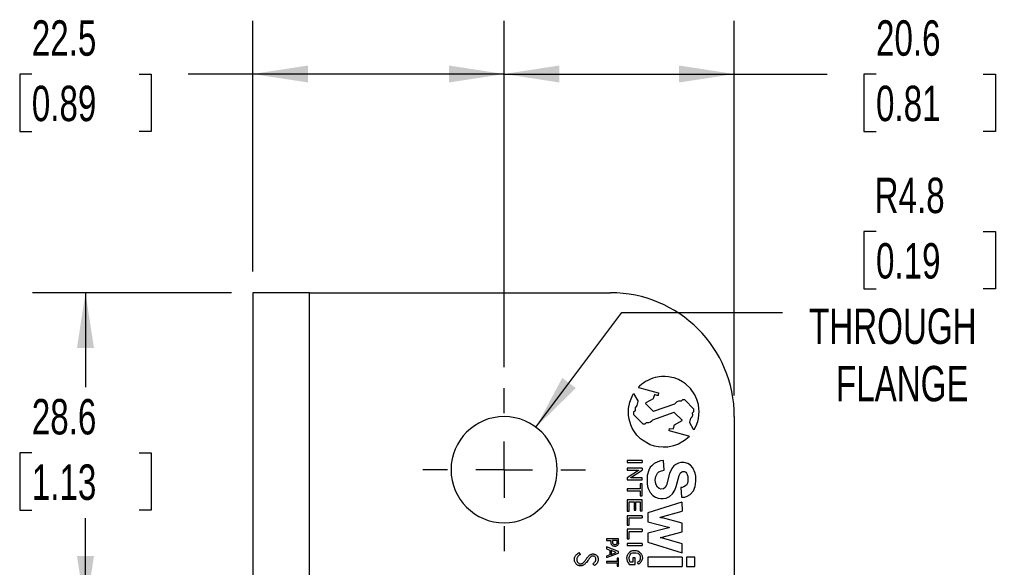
# Model space of a CAD drawing. Header units: millimetres. Extents: x 6 to 273, y 6 to 210.
# Tile 6 of 14: x 112 to 171, y 96 to 129. Entities that reach past the tile are written whole.
import ezdxf

# ---------------------------------------------------------------- set-up
doc = ezdxf.new("R2010")
doc.units = ezdxf.units.MM
doc.linetypes.add('CENTERX2', pattern=[20.32, 12.7, -2.54, 2.54, -2.54])
doc.layers.add('CENTER', color=40, linetype='CENTERX2')
doc.layers.add('DIMENSIONS', color=140, linetype='Continuous', lineweight=25)
doc.styles.add('SLDTEXTSTYLE0', font='TXT', dxfattribs={"width": 0.7})
doc.dimstyles.new('SLDDIMSTYLE2', dxfattribs={"dimtxt": 2.158008, "dimasz": 3.302, "dimexe": 0, "dimexo": 0.0625, "dimgap": 0.539502, "dimtad": 0, "dimtih": 1, "dimtoh": 1, "dimlfac": 1.5, "dimrnd": 1e-09, "dimzin": 12, "dimdsep": 46, "dimtxsty": 'SLDTEXTSTYLE0', "dimsah": 1, "dimcen": 0.09, "dimadec": 0, "dimazin": 3, "dimtfac": 1, "dimtofl": 0, "dimtmove": 0, "dimatfit": 3, "dimfxl": 0, "dimfrac": 2, "dimtolj": 1, "dimtzin": 12, "dimarcsym": 0})
doc.dimstyles.new('SLDDIMSTYLE4', dxfattribs={"dimtxt": 2.158008, "dimasz": 3.302, "dimexe": 0, "dimexo": 0.0625, "dimgap": 0.539502, "dimtad": 0, "dimtih": 1, "dimtoh": 1, "dimlfac": 1.5, "dimrnd": 1e-09, "dimzin": 12, "dimdsep": 46, "dimtxsty": 'SLDTEXTSTYLE0', "dimsah": 1, "dimcen": 0, "dimadec": 0, "dimazin": 3, "dimtfac": 1, "dimtofl": 0, "dimtmove": 0, "dimatfit": 3, "dimfxl": 0, "dimfrac": 2, "dimtolj": 1, "dimtzin": 12, "dimarcsym": 0})

# ---------------------------------------------------------------- blocks, each defined once
blk = doc.blocks.new('_D_6')
at = {"layer": 'DIMENSIONS'}
for p, q in [((124.582, 112.812), (112.677, 112.812)), ((115.852, 112.812), (115.852, 107.156)), ((112.646, 103.243), (111.921, 103.243)), ((111.921, 103.243), (111.921, 99.813)), ((119.058, 103.243), (119.783, 103.243)), ((119.783, 103.243), (119.783, 99.813)), ((111.921, 99.813), (112.646, 99.813)), ((119.783, 99.813), (119.058, 99.813)), ((115.852, 93.762), (115.852, 99.33)), ((124.582, 93.762), (112.677, 93.762))]:
    blk.add_line(p, q, dxfattribs=at)
for points in [[(115.852, 112.812), (115.344, 109.51), (116.36, 109.51)], [(115.852, 93.762), (116.36, 97.064), (115.344, 97.064)]]:
    blk.add_solid(points, dxfattribs=at)
at = {"layer": 'DIMENSIONS', "char_height": 2.1167, "attachment_point": 1, "style": 'SLDTEXTSTYLE0'}
for s, insert in [('28.6', (112.646, 106.455)), ('1.13', (112.646, 102.542))]:
    blk.add_mtext(s, dxfattribs=dict(at, insert=insert))
blk = doc.blocks.new('_D_7')
at = {"layer": 'DIMENSIONS'}
for p, q in [((125.852, 114.082), (125.852, 129.067)), ((140.875, 108.367), (140.875, 129.067)), ((112.646, 125.892), (111.921, 125.892)), ((111.921, 125.892), (111.921, 122.462)), ((119.058, 125.892), (119.783, 125.892)), ((119.783, 125.892), (119.783, 122.462)), ((125.852, 125.892), (121.983, 125.892)), ((140.875, 125.892), (125.852, 125.892)), ((111.921, 122.462), (112.646, 122.462)), ((119.783, 122.462), (119.058, 122.462))]:
    blk.add_line(p, q, dxfattribs=at)
for points in [[(125.852, 125.892), (129.154, 125.384), (129.154, 126.4)], [(140.875, 125.892), (137.573, 126.4), (137.573, 125.384)]]:
    blk.add_solid(points, dxfattribs=at)
at = {"layer": 'DIMENSIONS', "char_height": 2.1167, "attachment_point": 1, "style": 'SLDTEXTSTYLE0'}
for s, insert in [('22.5', (112.646, 129.103)), ('0.89', (112.646, 125.19))]:
    blk.add_mtext(s, dxfattribs=dict(at, insert=insert))
blk = doc.blocks.new('_D_8')
at = {"layer": 'DIMENSIONS'}
for p, q in [((140.875, 108.367), (140.875, 129.067)), ((154.634, 106.674), (154.634, 129.067)), ((140.875, 125.892), (154.634, 125.892)), ((154.634, 125.892), (160.18, 125.892)), ((163.104, 125.892), (162.38, 125.892)), ((162.38, 125.892), (162.38, 122.462)), ((169.517, 125.892), (170.242, 125.892)), ((170.242, 125.892), (170.242, 122.462)), ((162.38, 122.462), (163.104, 122.462)), ((170.242, 122.462), (169.517, 122.462))]:
    blk.add_line(p, q, dxfattribs=at)
for points in [[(140.875, 125.892), (144.177, 125.384), (144.177, 126.4)], [(154.634, 125.892), (151.332, 126.4), (151.332, 125.384)]]:
    blk.add_solid(points, dxfattribs=at)
at = {"layer": 'DIMENSIONS', "char_height": 2.1167, "attachment_point": 1, "style": 'SLDTEXTSTYLE0'}
for s, insert in [('20.6', (163.104, 129.103)), ('0.81', (163.104, 125.19))]:
    blk.add_mtext(s, dxfattribs=dict(at, insert=insert))
blk = doc.blocks.new('_D_9')
at = {"layer": 'DIMENSIONS'}
for p, q in [((163.104, 116.479), (162.38, 116.479)), ((162.38, 116.479), (162.38, 113.05)), ((169.517, 116.479), (170.242, 116.479)), ((170.242, 116.479), (170.242, 113.05)), ((162.38, 113.05), (163.104, 113.05)), ((170.242, 113.05), (169.517, 113.05)), ((142.778, 104.771), (147.911, 111.631)), ((147.911, 111.631), (157.513, 111.631))]:
    blk.add_line(p, q, dxfattribs=at)
blk.add_solid([(142.778, 104.771), (145.163, 107.11), (144.349, 107.719)], dxfattribs=at)
at = {"layer": 'DIMENSIONS', "char_height": 2.1167, "attachment_point": 1, "style": 'SLDTEXTSTYLE0'}
for s, insert in [('R4.8', (163.02, 119.691)), ('0.19', (163.104, 115.778)), ('THROUGH', (159.1, 111.865)), ('FLANGE', (160.707, 108.435))]:
    blk.add_mtext(s, dxfattribs=dict(at, insert=insert))
blk = doc.blocks.new('SW_CENTERMARKSYMBOL_3')
at = {"layer": 'CENTER', "color": 0}
for p, q in [((0, 3.387), (0, 4.868)), ((0, 0), (0, 1.693)), ((-3.387, 0), (-4.868, 0)), ((0, 0), (-1.693, 0)), ((0, 0), (0, -1.693)), ((0, 0), (1.693, 0)), ((3.387, 0), (4.868, 0)), ((0, -3.387), (0, -4.868))]:
    blk.add_line(p, q, dxfattribs=at)

msp = doc.modelspace()

# ---------------------------------------------------------------- linework, layer by layer
for p, q in [((125.852061, 112.812002), (125.852061, 93.762002)), ((129.233648, 112.812002), (125.852061, 112.812002)), ((129.233648, 93.762002), (129.233648, 112.812002)), ((129.233648, 112.812002), (147.225315, 112.812002)), ((149.763368, 107.699615), (149.614219, 107.642333)), ((149.909274, 107.738523), (149.763368, 107.699615)), ((150.030064, 107.770011), (149.909274, 107.738523)), ((150.138126, 107.785448), (150.030064, 107.770011)), ((150.273754, 107.799783), (150.138126, 107.785448)), ((150.355351, 107.807501), (150.273754, 107.799783)), ((150.433641, 107.806399), (150.355351, 107.807501)), ((150.502933, 107.79781), (150.433641, 107.806399)), ((150.708131, 107.78566), (150.502933, 107.79781)), ((150.891729, 107.74921), (150.708131, 107.78566)), ((151.03949, 107.712473), (150.891729, 107.74921)), ((151.305311, 107.613307), (151.03949, 107.712473)), ((148.964603, 107.220079), (148.899236, 107.154565)), ((148.899236, 107.154565), (148.91053, 107.145877)), ((148.91053, 107.145877), (148.936592, 107.134584)), ((148.936592, 107.134584), (148.977423, 107.126765)), ((149.106274, 107.35154), (148.964603, 107.220079)), ((148.977423, 107.126765), (149.069511, 107.099834)), ((149.221143, 107.425567), (149.106274, 107.35154)), ((149.31942, 107.494488), (149.221143, 107.425567)), ((149.459815, 107.569791), (149.31942, 107.494488)), ((149.614219, 107.642333), (149.459815, 107.569791)), ((151.533945, 107.47833), (151.305311, 107.613307)), ((151.714564, 107.358114), (151.533945, 107.47833)), ((152.015242, 107.075721), (151.714564, 107.358114)), ((148.382885, 106.263429), (148.551547, 106.672745)), ((148.551547, 106.672745), (148.598122, 106.780226)), ((148.598122, 106.780226), (148.611283, 106.780226)), ((148.611283, 106.780226), (148.876282, 106.33925)), ((149.069511, 107.099834), (149.202429, 107.064215)), ((149.202429, 107.064215), (150.082427, 106.825135)), ((149.812405, 106.555614), (149.775747, 106.459736)), ((149.835032, 106.639469), (149.812405, 106.555614)), ((149.85766, 106.706021), (149.835032, 106.639469)), ((149.864981, 106.716004), (149.85766, 106.706021)), ((149.899587, 106.708683), (149.864981, 106.716004)), ((150.023374, 106.669417), (149.899587, 106.708683)), ((150.072622, 106.672079), (150.023374, 106.669417)), ((150.085932, 106.723324), (150.072622, 106.672079)), ((150.082427, 106.825135), (150.100573, 106.819824)), ((150.097911, 106.755269), (150.085932, 106.723324)), ((150.101904, 106.805183), (150.097911, 106.755269)), ((150.100573, 106.819824), (150.101904, 106.805183)), ((152.267953, 106.706318), (152.015242, 107.075721)), ((152.393539, 106.42934), (152.267953, 106.706318)), ((148.310275, 105.884245), (148.382885, 106.263429)), ((148.802618, 106.065484), (148.697839, 105.922603)), ((148.876282, 106.298359), (148.802618, 106.065484)), ((148.876282, 106.33925), (148.876282, 106.298359)), ((149.344372, 106.218764), (149.324646, 106.19622)), ((149.324646, 106.19622), (149.793371, 105.735009)), ((149.775747, 106.459736), (149.344372, 106.218764)), ((149.811219, 105.720919), (151.084873, 106.171896)), ((151.189342, 106.279114), (151.084873, 106.171896)), ((151.29656, 106.317603), (151.189342, 106.279114)), ((151.46151, 106.320352), (151.29656, 106.317603)), ((151.541236, 106.400078), (151.46151, 106.320352)), ((151.67196, 106.403964), (151.541236, 106.400078)), ((152.218742, 105.85059), (151.67196, 106.403964)), ((152.488159, 106.135157), (152.393539, 106.42934)), ((152.521762, 105.874465), (152.488159, 106.135157)), ((148.310275, 105.476048), (148.310275, 105.884245)), ((148.34376, 105.241653), (148.310275, 105.476048)), ((148.704813, 105.755556), (148.614804, 105.66662)), ((148.614804, 105.66662), (148.614804, 105.529802)), ((148.614804, 105.529802), (149.163709, 104.97428)), ((148.697839, 105.922603), (148.704813, 105.845888)), ((148.704813, 105.845888), (148.704813, 105.755556)), ((151.024939, 105.657559), (149.74872, 105.199429)), ((149.793371, 105.735009), (149.811219, 105.720919)), ((151.048268, 105.657559), (151.024939, 105.657559)), ((151.519858, 105.190468), (151.048268, 105.657559)), ((152.033277, 105.304926), (152.112248, 105.384657)), ((152.112248, 105.384657), (152.135682, 105.45613)), ((152.135682, 105.45613), (152.148179, 105.495967)), ((152.138014, 105.553535), (152.138892, 105.636894)), ((152.149351, 105.544006), (152.138014, 105.553535)), ((152.138892, 105.636894), (152.220495, 105.712355)), ((152.148179, 105.495967), (152.149351, 105.544006)), ((152.220495, 105.712355), (152.218742, 105.85059)), ((152.493791, 105.299318), (152.521762, 105.503853)), ((152.525258, 105.699648), (152.521762, 105.874465)), ((152.521762, 105.503853), (152.525258, 105.699648)), ((154.633648, 105.403669), (154.633648, 69.420336)), ((148.44782, 104.918123), (148.34376, 105.241653)), ((148.529725, 104.721587), (148.44782, 104.918123)), ((149.163709, 104.97428), (149.300383, 104.97428)), ((149.300383, 104.97428), (149.375104, 105.055228)), ((149.375104, 105.055228), (149.469519, 105.051525)), ((149.469519, 105.051525), (149.531789, 105.051525)), ((149.531789, 105.051525), (149.63046, 105.089421)), ((149.63046, 105.089421), (149.69597, 105.160389)), ((149.69597, 105.160389), (149.734906, 105.185482)), ((149.734906, 105.185482), (149.74872, 105.199429)), ((150.997619, 104.702699), (151.052259, 104.905189)), ((151.052259, 104.905189), (151.519858, 105.171998)), ((151.519858, 105.171998), (151.519858, 105.190468)), ((151.975261, 105.02704), (151.977181, 105.076011)), ((152.201212, 104.631047), (151.975261, 105.02704)), ((151.977181, 105.076011), (152.033277, 105.304926)), ((152.233314, 104.628021), (152.353938, 104.857031)), ((152.353938, 104.857031), (152.448339, 105.107019)), ((152.448339, 105.107019), (152.493791, 105.299318)), ((148.625061, 104.554507), (148.529725, 104.721587)), ((148.802618, 104.301322), (148.625061, 104.554507)), ((149.035438, 104.065696), (148.802618, 104.301322)), ((150.74897, 104.546812), (150.767282, 104.694549)), ((150.816762, 104.532471), (150.74897, 104.546812)), ((150.767282, 104.694549), (150.981399, 104.665268)), ((151.915113, 104.23609), (150.816762, 104.532471)), ((150.981399, 104.665268), (150.997619, 104.702699)), ((151.930232, 104.191495), (151.85124, 104.136097)), ((151.945351, 104.222987), (151.915113, 104.23609)), ((151.930232, 104.191495), (151.945351, 104.222987)), ((152.226805, 104.607423), (152.201212, 104.631047)), ((152.226805, 104.607423), (152.233314, 104.628021)), ((149.13597, 103.991972), (149.035438, 104.065696)), ((149.594651, 103.721185), (149.13597, 103.991972)), ((149.86132, 103.636831), (149.594651, 103.721185)), ((150.091922, 103.592673), (149.86132, 103.636831)), ((150.38683, 103.581108), (150.091922, 103.592673)), ((150.651058, 103.581108), (150.38683, 103.581108)), ((150.989509, 103.653793), (150.651058, 103.581108)), ((151.29244, 103.751227), (150.989509, 103.653793)), ((151.561966, 103.905017), (151.29244, 103.751227)), ((151.724969, 104.019331), (151.561966, 103.905017)), ((151.85124, 104.136097), (151.724969, 104.019331)), ((149.127439, 102.776516), (148.230564, 102.776516)), ((148.230564, 102.776516), (148.230564, 102.655605)), ((148.230564, 102.655605), (149.127439, 102.655605)), ((149.127439, 102.776516), (149.127439, 102.655605)), ((149.69597, 102.465588), (149.608266, 102.370575)), ((149.835032, 102.594183), (149.69597, 102.465588)), ((150.05993, 102.699844), (149.835032, 102.594183)), ((150.220221, 102.7514), (150.05993, 102.699844)), ((150.39604, 102.776516), (150.220221, 102.7514)), ((150.448046, 102.204447), (150.39604, 102.776516)), ((151.024939, 102.457295), (150.907499, 102.297148)), ((151.140975, 102.53867), (151.024939, 102.457295)), ((151.29244, 102.625095), (151.140975, 102.53867)), ((151.427203, 102.654037), (151.29244, 102.625095)), ((151.643468, 102.665727), (151.427203, 102.654037)), ((151.85124, 102.600003), (151.643468, 102.665727)), ((152.024418, 102.497765), (151.85124, 102.600003)), ((152.162061, 102.34892), (152.024418, 102.497765)), ((149.127439, 102.323275), (148.230564, 102.323275)), ((148.230564, 102.323275), (148.230564, 102.200322)), ((148.230564, 102.200322), (148.904777, 102.200322)), ((148.904777, 102.185958), (148.230564, 101.745693)), ((148.45834, 101.758941), (149.127439, 102.200322)), ((148.904777, 102.200322), (148.904777, 102.185958)), ((149.127439, 102.323275), (149.127439, 102.200322)), ((149.433301, 101.876153), (149.421641, 101.398132)), ((149.523069, 102.208825), (149.433301, 101.876153)), ((149.608266, 102.370575), (149.523069, 102.208825)), ((149.909274, 101.617761), (149.936613, 101.817676)), ((149.936613, 101.817676), (150.047998, 102.029144)), ((150.047998, 102.029144), (150.131196, 102.10608)), ((150.131196, 102.10608), (150.281308, 102.168639)), ((150.281308, 102.168639), (150.448046, 102.204447)), ((150.762355, 101.994816), (150.574018, 101.296861)), ((150.907499, 102.297148), (150.762355, 101.994816)), ((151.154975, 101.227049), (151.33013, 101.876153)), ((151.33013, 101.876153), (151.417287, 102.041626)), ((151.417287, 102.041626), (151.486988, 102.10608)), ((151.486988, 102.10608), (151.561966, 102.116791)), ((151.561966, 102.116791), (151.651001, 102.116791)), ((151.651001, 102.116791), (151.732522, 102.073853)), ((151.732522, 102.073853), (151.773865, 102.029144)), ((151.773865, 102.029144), (151.819689, 101.931608)), ((151.819689, 101.931608), (151.853828, 101.825468)), ((151.853828, 101.825468), (151.853828, 101.518613)), ((152.300629, 102.016419), (152.162061, 102.34892)), ((152.337057, 101.846797), (152.300629, 102.016419)), ((152.337057, 101.532618), (152.337057, 101.846797)), ((148.230564, 101.745693), (148.230564, 101.623001)), ((148.230564, 101.623001), (149.127439, 101.623001)), ((148.45834, 101.745693), (148.45834, 101.758941)), ((149.127439, 101.745693), (148.45834, 101.745693)), ((149.127439, 101.376149), (149.00468, 101.376149)), ((149.00468, 101.376149), (149.00468, 101.082237)), ((149.127439, 101.623001), (149.127439, 101.745693)), ((149.127439, 100.665458), (149.127439, 101.376149)), ((149.421641, 101.398132), (149.446082, 101.227049)), ((149.446082, 101.227049), (149.483862, 101.109588)), ((149.931308, 101.463528), (149.909274, 101.617761)), ((149.96148, 101.323032), (149.931308, 101.463528)), ((150.038029, 101.185999), (149.96148, 101.323032)), ((150.574018, 101.296861), (150.491589, 101.157236)), ((151.082957, 100.999379), (151.154975, 101.227049)), ((151.769069, 101.296861), (151.624255, 101.195303)), ((151.804584, 101.350222), (151.769069, 101.296861)), ((151.830477, 101.432075), (151.804584, 101.350222)), ((151.853828, 101.518613), (151.830477, 101.432075)), ((152.293626, 101.215031), (152.337057, 101.532618)), ((149.00468, 101.082237), (148.230564, 101.082237)), ((148.230564, 101.082237), (148.230564, 100.959846)), ((148.230564, 100.959846), (149.00468, 100.959846)), ((149.00468, 100.959846), (149.00468, 100.665458)), ((149.00468, 100.665458), (149.127439, 100.665458)), ((149.483862, 101.109588), (149.596933, 100.868918)), ((149.596933, 100.868918), (149.765501, 100.686629)), ((149.765501, 100.686629), (149.931308, 100.576271)), ((150.142227, 101.109588), (150.038029, 101.185999)), ((150.250113, 101.057794), (150.142227, 101.109588)), ((150.39379, 101.08865), (150.250113, 101.057794)), ((150.491589, 101.157236), (150.39379, 101.08865)), ((150.762355, 100.623622), (150.945717, 100.793183)), ((150.945717, 100.793183), (151.082957, 100.999379)), ((151.524477, 101.163211), (151.445756, 101.157236)), ((151.445756, 101.157236), (151.476925, 100.580599)), ((151.624255, 101.195303), (151.524477, 101.163211)), ((151.67196, 100.591141), (151.820795, 100.653168)), ((151.820795, 100.653168), (151.996908, 100.753657)), ((151.996908, 100.753657), (152.189473, 100.962269)), ((152.189473, 100.962269), (152.293626, 101.215031)), ((149.127439, 100.419244), (148.230564, 100.419244)), ((148.230564, 100.419244), (148.230564, 99.755547)), ((148.353342, 99.755547), (148.353342, 100.297023)), ((148.353342, 100.297023), (148.637961, 100.297023)), ((148.637961, 100.297023), (148.637961, 99.805518)), ((148.746252, 99.805518), (148.746252, 100.297023)), ((148.746252, 100.297023), (149.00468, 100.297023)), ((149.00468, 100.297023), (149.00468, 99.768449)), ((149.127439, 99.768449), (149.127439, 100.419244)), ((151.501373, 100.281601), (149.472951, 99.645264)), ((149.931308, 100.576271), (150.090128, 100.526033)), ((150.090128, 100.526033), (150.250113, 100.504154)), ((150.250113, 100.504154), (150.38683, 100.504154)), ((150.38683, 100.504154), (150.561041, 100.529042)), ((150.561041, 100.529042), (150.762355, 100.623622)), ((151.476925, 100.580599), (151.67196, 100.591141)), ((151.501373, 100.281601), (151.508046, 99.755547)), ((148.230564, 99.755547), (148.353342, 99.755547)), ((149.127439, 99.473304), (148.230564, 99.473304)), ((148.230564, 99.473304), (148.230564, 98.908383)), ((148.637961, 99.805518), (148.746252, 99.805518)), ((149.00468, 99.768449), (149.127439, 99.768449)), ((149.127439, 99.473304), (149.127439, 99.351488)), ((149.472951, 99.645264), (149.472951, 99.116585)), ((150.220221, 99.389692), (151.508046, 99.755547)), ((148.230564, 98.908383), (148.353342, 98.908383)), ((148.353342, 98.908383), (148.353342, 99.351488)), ((148.353342, 99.351488), (149.127439, 99.351488)), ((149.472951, 99.116585), (150.698273, 98.799126)), ((150.19617, 99.376305), (150.19617, 99.389692)), ((150.19617, 99.389692), (150.220221, 99.389692)), ((150.250547, 99.359104), (150.19617, 99.376305)), ((150.339451, 99.342079), (150.250547, 99.359104)), ((151.508046, 99.026745), (150.339451, 99.342079)), ((151.508046, 98.513352), (151.508046, 99.026745)), ((149.127439, 98.662539), (148.230564, 98.662539)), ((148.230564, 98.662539), (148.230564, 98.098097)), ((148.353342, 98.098097), (148.353342, 98.528347)), ((148.353342, 98.528347), (149.127439, 98.528347)), ((149.127439, 98.662539), (149.127439, 98.528347)), ((150.720718, 98.758937), (149.472951, 98.433667)), ((149.472951, 98.433667), (149.472951, 97.90241)), ((150.237056, 98.182028), (151.508046, 98.513352)), ((150.698273, 98.799126), (150.74897, 98.789418)), ((150.74897, 98.770048), (150.720718, 98.758937)), ((150.74897, 98.789418), (150.74897, 98.770048)), ((147.714731, 98.085444), (146.989697, 98.085444)), ((146.989697, 98.085444), (146.989697, 97.986862)), ((146.989697, 97.986862), (147.261765, 97.986862)), ((147.261765, 97.986862), (147.261765, 97.866531)), ((147.628328, 97.986862), (147.347012, 97.986862)), ((147.347012, 97.986862), (147.347012, 97.88203)), ((147.347012, 97.88203), (147.357862, 97.854906)), ((147.628328, 97.854906), (147.628328, 97.986862)), ((147.714731, 97.854906), (147.714731, 98.085444)), ((148.230564, 98.098097), (148.353342, 98.098097)), ((149.127439, 97.815325), (148.230564, 97.815325)), ((148.230564, 97.815325), (148.230564, 97.692523)), ((148.230564, 97.692523), (149.127439, 97.692523)), ((149.127439, 97.815325), (149.127439, 97.692523)), ((149.472951, 97.90241), (151.508046, 97.251992)), ((150.208195, 98.171646), (150.208195, 98.182028)), ((150.208195, 98.182028), (150.237056, 98.182028)), ((150.281308, 98.157646), (150.208195, 98.171646)), ((151.508046, 97.787523), (150.281308, 98.157646)), ((151.508046, 97.251992), (151.508046, 97.787523)), ((145.438631, 97.161167), (145.369975, 97.275684)), ((147.714731, 97.334178), (146.989697, 97.605579)), ((146.989697, 97.605579), (146.989697, 97.497507)), ((146.989697, 97.497507), (147.187735, 97.421796)), ((146.989697, 96.96814), (147.714731, 97.237961)), ((147.187735, 97.140933), (146.989697, 97.064611)), ((147.187735, 97.421796), (147.187735, 97.140933)), ((147.579314, 97.280037), (147.272297, 97.396351)), ((147.272297, 97.396351), (147.272297, 97.163722)), ((147.272297, 97.163722), (147.579314, 97.280037)), ((147.714731, 97.237961), (147.714731, 97.334178)), ((148.473225, 97.351573), (148.382885, 97.293828)), ((148.551547, 97.384809), (148.473225, 97.351573)), ((148.473225, 97.22747), (148.551547, 97.250562)), ((148.784182, 97.384809), (148.551547, 97.384809)), ((148.551547, 97.250562), (148.614804, 97.257402)), ((148.614804, 97.257402), (148.752657, 97.257402)), ((148.752657, 97.257402), (148.861972, 97.22747)), ((148.861972, 97.364077), (148.784182, 97.384809)), ((148.951847, 97.306279), (148.861972, 97.364077)), ((148.861972, 97.22747), (148.91053, 97.201486)), ((148.91053, 97.201486), (148.951847, 97.171727)), ((146.185434, 96.604049), (146.268744, 96.494145)), ((146.989697, 97.064611), (146.989697, 96.96814)), ((147.628328, 96.745971), (146.989697, 96.745971)), ((146.989697, 96.745971), (146.989697, 96.648798)), ((146.989697, 96.648798), (147.628328, 96.648798)), ((147.714731, 96.94314), (147.628328, 96.94314)), ((147.628328, 96.94314), (147.628328, 96.745971)), ((147.628328, 96.648798), (147.628328, 96.451974)), ((147.714731, 96.451974), (147.714731, 96.94314)), ((148.329516, 96.625829), (148.334222, 96.605152)), ((148.334222, 96.605152), (148.353342, 96.562338)), ((148.353342, 96.562338), (148.697839, 96.562338)), ((148.573826, 96.695027), (148.41556, 96.695027)), ((148.697839, 96.956239), (148.573826, 96.956239)), ((148.573826, 96.956239), (148.573826, 96.695027)), ((148.697839, 96.562338), (148.697839, 96.956239)), ((148.964603, 96.756537), (148.832295, 96.687115)), ((148.832295, 96.687115), (148.878245, 96.592704)), ((148.878245, 96.592704), (148.91053, 96.592704)), ((148.91053, 96.592704), (148.964603, 96.625829)), ((151.508046, 96.990236), (149.472951, 96.990236)), ((149.472951, 96.990236), (149.472951, 96.439784)), ((151.508046, 96.990236), (151.508046, 96.439784)), ((152.283494, 96.990236), (151.769069, 96.990236)), ((151.769069, 96.990236), (151.769069, 96.439784)), ((152.283494, 96.439784), (152.283494, 96.990236)), ((147.628328, 96.451974), (147.714731, 96.451974)), ((149.472951, 96.439784), (151.508046, 96.439784)), ((151.769069, 96.439784), (152.283494, 96.439784))]:
    msp.add_line(p, q)
for centre, radius, start, end in [((147.225315, 105.403669), 7.408333, 0, 90), ((140.875315, 102.228669), 3.175, 0, 180), ((140.875315, 102.228669), 3.175, 180, 0)]:
    msp.add_arc(centre, radius, start, end)
for points, knots in [([(147.714731, 97.854906), (147.71385, 97.845667), (147.71209, 97.827206), (147.705095, 97.800089), (147.687768, 97.754673), (147.645803, 97.696972), (147.568795, 97.650542), (147.482495, 97.636726), (147.397043, 97.654895), (147.335215, 97.696844), (147.297249, 97.743789), (147.277091, 97.783145), (147.264282, 97.824605), (147.262606, 97.852518), (147.261765, 97.866531)], [0, 0, 0, 0, 0.040099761, 0.080119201, 0.120666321, 0.250158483, 0.379650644, 0.499708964, 0.619767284, 0.749259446, 0.813845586, 0.879410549, 0.939462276, 1, 1, 1, 1]), ([(147.628328, 97.854906), (147.626171, 97.84428), (147.621884, 97.823168), (147.605735, 97.794348), (147.580543, 97.766074), (147.542558, 97.742519), (147.493832, 97.734305), (147.444276, 97.742257), (147.402246, 97.768296), (147.368989, 97.806531), (147.361598, 97.838664), (147.357862, 97.854906)], [0, 0, 0, 0, 0.082947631, 0.16479867, 0.250345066, 0.372503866, 0.500177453, 0.622377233, 0.749979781, 0.873626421, 1, 1, 1, 1]), ([(145.073913, 96.863748), (145.074582, 96.879367), (145.07588, 96.909668), (145.08293, 96.953422), (145.096275, 97.0027), (145.120167, 97.057008), (145.169796, 97.132234), (145.235454, 97.191409), (145.309365, 97.241451), (145.348299, 97.263441), (145.369975, 97.275684)], [0, 0, 0, 0, 0.087484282, 0.169717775, 0.247554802, 0.372874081, 0.500106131, 0.749773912, 0.860693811, 1, 1, 1, 1]), ([(145.438631, 97.161167), (145.41074, 97.14416), (145.354981, 97.110161), (145.281703, 97.044314), (145.235913, 96.975379), (145.215563, 96.912789), (145.213756, 96.88009), (145.212853, 96.863746)], [0, 0, 0, 0, 0.250228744, 0.500249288, 0.749721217, 0.874904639, 1, 1, 1, 1]), ([(145.791409, 96.891156), (145.809977, 96.916899), (145.844106, 96.964215), (145.893618, 97.026825), (145.935559, 97.076129), (145.963522, 97.101929), (145.975669, 97.113136)], [0, 0, 0, 0, 0.329375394, 0.605397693, 0.828598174, 1, 1, 1, 1]), ([(145.97567, 97.113137), (145.991965, 97.124702), (146.022408, 97.14631), (146.072388, 97.170594), (146.125374, 97.185393), (146.162656, 97.18767), (146.181909, 97.188846)], [0, 0, 0, 0, 0.267672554, 0.500088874, 0.741833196, 1, 1, 1, 1]), ([(146.181911, 97.188846), (146.203298, 97.187733), (146.246079, 97.185507), (146.307335, 97.165968), (146.363877, 97.135078), (146.421785, 97.083642), (146.465639, 97.013995), (146.493859, 96.932562), (146.49664, 96.881128), (146.49805, 96.855062)], [0, 0, 0, 0, 0.125034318, 0.250105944, 0.372778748, 0.50027433, 0.699601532, 0.847762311, 1, 1, 1, 1]), ([(148.329516, 96.625829), (148.320148, 96.637434), (148.301477, 96.660565), (148.277779, 96.698385), (148.257522, 96.738202), (148.234781, 96.795858), (148.216545, 96.873769), (148.214652, 96.970891), (148.231875, 97.066805), (148.267988, 97.15427), (148.317883, 97.232258), (148.36119, 97.273279), (148.382885, 97.293828)], [0, 0, 0, 0, 0.060145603, 0.11986992, 0.179710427, 0.240201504, 0.369696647, 0.500124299, 0.629622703, 0.760047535, 0.879796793, 1, 1, 1, 1]), ([(148.473225, 97.22747), (148.461303, 97.217153), (148.43744, 97.196504), (148.406806, 97.15989), (148.375219, 97.11208), (148.347686, 97.049857), (148.33165, 96.974161), (148.330805, 96.896044), (148.346059, 96.822097), (148.373541, 96.753118), (148.401488, 96.714482), (148.41556, 96.695027)], [0, 0, 0, 0, 0.079513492, 0.159139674, 0.240125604, 0.3683908, 0.500064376, 0.628293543, 0.76000638, 0.879154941, 1, 1, 1, 1]), ([(148.951847, 97.306279), (148.965688, 97.296701), (148.993183, 97.277675), (149.029558, 97.243079), (149.061622, 97.204446), (149.097675, 97.148069), (149.130028, 97.069878), (149.143739, 96.969789), (149.133891, 96.86889), (149.098612, 96.77433), (149.043215, 96.688917), (148.990837, 96.646882), (148.964603, 96.625829)], [0, 0, 0, 0, 0.0628985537, 0.1249512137, 0.1871142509, 0.2503389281, 0.3748408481, 0.5002212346, 0.6247250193, 0.7501038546, 0.8748355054, 1, 1, 1, 1]), ([(148.964603, 96.756537), (148.973306, 96.768917), (148.990511, 96.793388), (149.009685, 96.833836), (149.023283, 96.876171), (149.030815, 96.920653), (149.032838, 96.969855), (149.026637, 97.023692), (149.010099, 97.07789), (148.985693, 97.128661), (148.963213, 97.157265), (148.951847, 97.171727)], [0, 0, 0, 0, 0.100995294, 0.199630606, 0.297784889, 0.397364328, 0.500195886, 0.626048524, 0.757487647, 0.877388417, 1, 1, 1, 1]), ([(145.440526, 96.476778), (145.427473, 96.477298), (145.402825, 96.478281), (145.353978, 96.485481), (145.296653, 96.504638), (145.232569, 96.542411), (145.177394, 96.592517), (145.130862, 96.651683), (145.097863, 96.716728), (145.078152, 96.78836), (145.07538, 96.837651), (145.073913, 96.863748)], [0, 0, 0, 0, 0.066246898, 0.125096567, 0.250043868, 0.370068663, 0.500074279, 0.625956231, 0.750070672, 0.867677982, 1, 1, 1, 1]), ([(145.212853, 96.863744), (145.214109, 96.844372), (145.216516, 96.807256), (145.230102, 96.757594), (145.249336, 96.71613), (145.278937, 96.671036), (145.323849, 96.630964), (145.373349, 96.608173), (145.411622, 96.60025), (145.43136, 96.599033), (145.442432, 96.598351)], [0, 0, 0, 0, 0.149262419, 0.285990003, 0.393671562, 0.500335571, 0.699936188, 0.847808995, 0.914627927, 1, 1, 1, 1]), ([(145.877703, 96.795906), (145.849896, 96.758138), (145.807476, 96.700523), (145.74486, 96.630658), (145.694598, 96.581244), (145.639649, 96.538868), (145.577671, 96.505354), (145.510947, 96.481412), (145.463992, 96.478322), (145.440528, 96.476778)], [0, 0, 0, 0, 0.250034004, 0.381421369, 0.500087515, 0.625740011, 0.750050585, 0.875093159, 1, 1, 1, 1]), ([(145.442435, 96.598351), (145.454435, 96.599003), (145.478443, 96.600309), (145.524884, 96.614138), (145.555205, 96.633818), (145.575402, 96.646927)], [0, 0, 0, 0, 0.2501780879, 0.5005265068, 1, 1, 1, 1]), ([(145.575403, 96.646928), (145.588512, 96.657717), (145.615633, 96.68004), (145.65426, 96.718606), (145.695715, 96.765243), (145.741697, 96.823176), (145.773884, 96.867191), (145.791409, 96.891156)], [0, 0, 0, 0, 0.155631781, 0.322006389, 0.499913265, 0.727721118, 1, 1, 1, 1]), ([(146.012573, 96.977994), (146.003365, 96.966681), (145.978262, 96.93584), (145.933963, 96.874606), (145.898513, 96.825016), (145.877703, 96.795906)], [0, 0, 0, 0, 0.193042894, 0.526308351, 1, 1, 1, 1]), ([(146.187601, 97.067273), (146.176018, 97.066563), (146.153293, 97.065169), (146.120503, 97.056463), (146.086764, 97.041575), (146.050364, 97.015034), (146.026266, 96.991415), (146.012573, 96.977994)], [0, 0, 0, 0, 0.171679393, 0.336846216, 0.499920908, 0.715831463, 1, 1, 1, 1]), ([(146.185434, 96.604049), (146.209595, 96.623527), (146.252357, 96.658), (146.310783, 96.716307), (146.343406, 96.772675), (146.356462, 96.826206), (146.358174, 96.853643), (146.359109, 96.868635)], [0, 0, 0, 0, 0.282788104, 0.500507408, 0.749841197, 0.863309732, 1, 1, 1, 1]), ([(146.359109, 96.868637), (146.358384, 96.88208), (146.35707, 96.906449), (146.347329, 96.954353), (146.318509, 97.008102), (146.270806, 97.048726), (146.224277, 97.06511), (146.199828, 97.066552), (146.187603, 97.067274)], [0, 0, 0, 0, 0.138189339, 0.250500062, 0.500080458, 0.749303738, 0.874653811, 1, 1, 1, 1]), ([(146.498049, 96.85506), (146.497333, 96.836439), (146.495901, 96.799195), (146.478005, 96.726771), (146.418502, 96.608433), (146.32864, 96.539855), (146.268744, 96.494145)], [0, 0, 0, 0, 0.125317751, 0.250665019, 0.500547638, 1, 1, 1, 1])]:
    msp.add_open_spline(points, degree=3, knots=knots)

# ---------------------------------------------------------------- block references
at = {"layer": 'CENTER'}
msp.add_blockref('SW_CENTERMARKSYMBOL_3', (140.875315, 102.228669), dxfattribs=at)

# ---------------------------------------------------------------- dimensions: what is measured, and where the dimension line sits
at = {"layer": 'DIMENSIONS'}
for base, p1, p2, angle, picture, middle in [((125.852061, 125.891567), (140.875315, 107.097002), (125.852061, 112.812002), 0, '_D_7', (115.852061, 125.891567)), ((154.633648, 125.891567), (140.875315, 107.097002), (154.633648, 105.403669), 0, '_D_8', (166.310768, 125.891567)), ((115.8520612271, 93.7620024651), (125.8520612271, 112.8120024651), (125.8520612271, 93.7620024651), 90, '_D_6', (115.8520612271, 103.2432832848))]:
    dim = msp.add_linear_dim(base=base, p1=p1, p2=p2, angle=angle, dimstyle='SLDDIMSTYLE2', dxfattribs=at)
    dim.commit()
    dim.dimension.update_dxf_attribs({"geometry": picture, "text_midpoint": middle, "dimtype": 160})
dim = msp.add_radius_dim(center=(140.875315, 102.228669), mpoint=(142.777637, 104.770675), text='<>\\PTHROUGH\\PFLANGE', dimstyle='SLDDIMSTYLE4', dxfattribs=at)
dim.commit()
dim.dimension.update_dxf_attribs({"geometry": '_D_9', "text_midpoint": (166.310768, 112.745864), "dimtype": 164})

doc.saveas('drawing.dxf')
